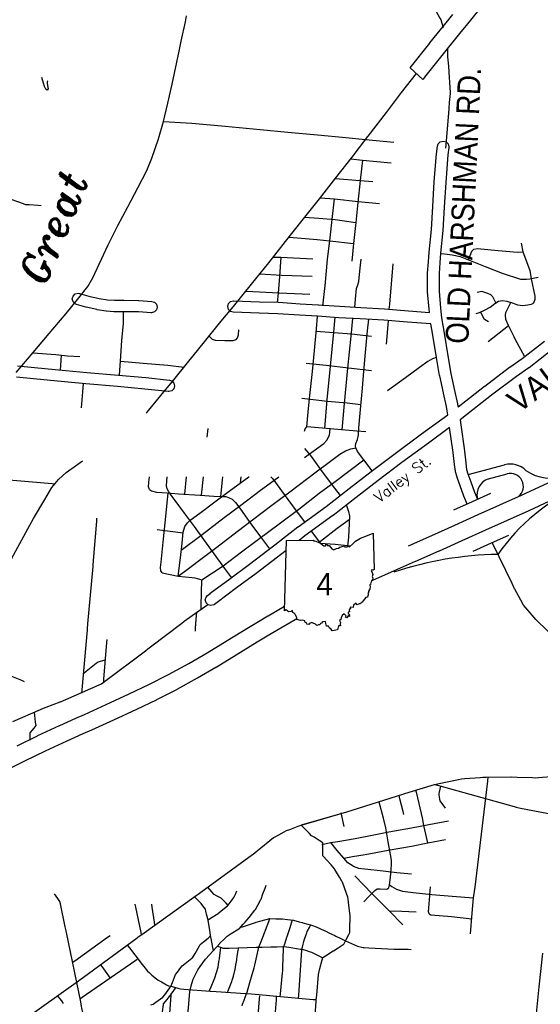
# Model space of a CAD drawing. Extents: x 1490269 to 1614827, y 653968 to 769227.
# Tile 6 of 9: x 1580762 to 1589874, y 726776 to 744014. Entities that reach past the tile are written whole.
import ezdxf
from ezdxf.enums import TextEntityAlignment as Align

# ---------------------------------------------------------------- set-up
doc = ezdxf.new("R2010")
doc.units = 0
doc.header["$MEASUREMENT"] = 0
for name, color, linetype in [('35', 7, 'Continuous'), ('36', 7, 'Continuous'), ('37', 7, 'Continuous'), ('38', 7, 'Continuous'), ('4', 7, 'Continuous'), ('41', 7, 'Continuous'), ('53', 7, 'Continuous'), ('59', 7, 'Continuous'), ('61', 7, 'Continuous'), ('62', 7, 'Continuous'), ('SHEET', 7, 'Continuous')]:
    doc.layers.add(name, color=color, linetype=linetype)
doc.styles.add('ITALICT', font='ITALICT', dxfattribs={"height": 0.2})
doc.styles.get("Standard").update_dxf_attribs({"font": 'simplex.shx'})
doc.styles.add('txt', font='TXT', dxfattribs={"height": 0.2})

msp = doc.modelspace()

# ---------------------------------------------------------------- linework, layer by layer
at = {"layer": '35', "color": 2, "linetype": 'Continuous'}
msp.add_line((1587597, 743173), (1587815, 742967), dxfattribs=at)
for points in [[(1588798, 744186), (1588578, 743915), (1588578, 743915), (1588485, 743799), (1588484, 743799), (1588484, 743799), (1588173, 743418), (1587847, 743006), (1587847, 743006), (1587847, 743005), (1587817, 742968), (1587815, 742967)], [(1583552, 743465), (1583589, 743641), (1583661, 743977), (1583684, 744080)], [(1587597, 743173), (1587938, 743605), (1587939, 743605), (1587940, 743607), (1588252, 743989), (1588252, 743989), (1588345, 744103)], [(1580699, 737840), (1580996, 738186), (1581278, 738518), (1581573, 738868), (1581797, 739144), (1581954, 739344), (1582042, 739495), (1582154, 739735), (1582308, 740070), (1582479, 740409), (1582655, 740737), (1582831, 741068), (1582989, 741375), (1583074, 741588), (1583189, 741930), (1583281, 742232), (1583355, 742551), (1583428, 742886), (1583511, 743268), (1583552, 743465)], [(1586859, 741977), (1587179, 742390), (1587442, 742737), (1587706, 743070)], [(1582977, 737125), (1582991, 737140), (1583234, 737437), (1583460, 737710), (1583701, 738007), (1583995, 738373), (1584259, 738700), (1584503, 738993), (1584821, 739384), (1585123, 739760), (1585414, 740128), (1585704, 740498), (1586010, 740880), (1586297, 741244), (1586579, 741606), (1586856, 741972), (1586859, 741977)], [(1595539, 737380), (1593072, 736788), (1592379, 736600), (1592279, 736573), (1591606, 736311), (1590757, 735922), (1589673, 735418), (1589672, 735418)], [(1580941, 735167), (1581003, 735284), (1581202, 735616), (1581327, 735824), (1581440, 735966), (1581574, 736087), (1581757, 736213), (1581862, 736288)], [(1587565, 734801), (1587978, 734986), (1587978, 734986), (1588377, 735167), (1588377, 735167), (1588377, 735167), (1588789, 735352), (1588789, 735352), (1588789, 735352), (1589547, 735690), (1590631, 736194)], [(1589672, 735418), (1589671, 735417), (1588912, 735078), (1588912, 735078), (1588500, 734893), (1588500, 734893), (1588101, 734712), (1588101, 734712), (1588100, 734712), (1587687, 734527), (1587687, 734527), (1587686, 734527), (1587316, 734364), (1587316, 734364), (1586935, 734195), (1586920, 734188)], [(1579228, 731951), (1579254, 732003), (1579450, 732369), (1579620, 732696), (1579811, 733053), (1580027, 733454), (1580223, 733843), (1580410, 734197), (1580584, 734510), (1580802, 734906), (1580941, 735167)], [(1580715, 731303), (1581074, 731479), (1581075, 731479), (1581078, 731481), (1581461, 731656), (1581461, 731656), (1581462, 731656), (1581745, 731784), (1581894, 731850), (1581894, 731850), (1582277, 732024), (1582678, 732210), (1583023, 732373), (1583368, 732549), (1583724, 732745), (1584044, 732932), (1584393, 733147), (1584394, 733148), (1584394, 733148), (1584764, 733371), (1584764, 733371), (1584764, 733371), (1584940, 733477), (1585106, 733578), (1585109, 733579), (1585109, 733579), (1585399, 733747)], [(1585614, 733524), (1585582, 733506), (1585260, 733320), (1585095, 733221), (1584920, 733115), (1584919, 733114), (1584550, 732891), (1584200, 732675), (1584197, 732673), (1584197, 732673), (1583874, 732485), (1583873, 732484), (1583870, 732483), (1583511, 732285), (1583511, 732285), (1583507, 732283), (1583157, 732105), (1583157, 732104), (1583153, 732103), (1582806, 731938), (1582806, 731938), (1582805, 731938), (1582402, 731751), (1582402, 731751), (1582401, 731750), (1582017, 731577), (1582017, 731577), (1582017, 731577), (1581868, 731510), (1581585, 731383), (1581205, 731209), (1580847, 731034), (1580847, 731034), (1580505, 730866)]]:
    msp.add_lwpolyline(points, dxfattribs=at)
at = {"layer": '35', "color": 1, "linetype": 'Continuous'}
for points in [[(1588363, 735434), (1588685, 735579), (1589007, 735723)], [(1589320, 734986), (1589016, 734850), (1588694, 734706)]]:
    msp.add_lwpolyline(points, dxfattribs=at)
at = {"layer": '36', "color": 3, "linetype": 'Continuous'}
for points in [[(1587994, 738493), (1587959, 738687), (1587549, 738717), (1587549, 738717), (1587548, 738717), (1587134, 738752), (1586720, 738779), (1586349, 738796), (1586349, 738796), (1586346, 738797), (1585976, 738823), (1585658, 738841), (1585658, 738841), (1585657, 738841), (1585279, 738867), (1584953, 738876), (1584953, 738876), (1584952, 738876), (1584499, 738893), (1584453, 738906), (1584416, 738943), (1584403, 738993), (1584416, 739043), (1584453, 739079), (1584503, 739093), (1584507, 739093), (1584959, 739076), (1585286, 739067), (1585286, 739067), (1585290, 739067), (1585670, 739040), (1585988, 739023), (1585988, 739023), (1585989, 739023), (1586360, 738996), (1586730, 738978), (1586730, 738978), (1586732, 738978), (1587147, 738952), (1587148, 738952), (1587149, 738952), (1587564, 738916), (1587933, 738890), (1587928, 738946), (1587928, 738947), (1587927, 738947), (1587901, 739248), (1587901, 739257), (1587901, 739572), (1587901, 739578), (1587914, 739775), (1587914, 739775), (1587914, 739777), (1587929, 739943), (1587929, 739943), (1587929, 739943), (1587967, 740340), (1587993, 740745), (1587993, 740745), (1588019, 741177), (1588019, 741178), (1588019, 741179), (1588059, 741665), (1588059, 741665), (1588059, 741668), (1588075, 741800), (1588088, 741838), (1588124, 741875), (1588174, 741888), (1588224, 741875), (1588261, 741838), (1588274, 741788), (1588273, 741776), (1588258, 741646), (1588219, 741164), (1588192, 740733), (1588192, 740732), (1588192, 740732), (1588166, 740326), (1588166, 740325), (1588166, 740323), (1588128, 739925), (1588128, 739925), (1588114, 739760), (1588101, 739568), (1588101, 739261), (1588127, 738964), (1588127, 738964), (1588142, 738795), (1588191, 738527), (1588191, 738526), (1588191, 738525), (1588255, 738131), (1588309, 737821), (1588374, 737522), (1588374, 737522), (1588426, 737286), (1588427, 737282), (1588427, 737280), (1588434, 737237), (1588571, 737343)], [(1581924, 738983), (1581922, 738983), (1581755, 739030), (1581733, 739040), (1581696, 739076), (1581683, 739126), (1581696, 739176), (1581733, 739213), (1581783, 739226), (1581810, 739223), (1581974, 739176), (1582152, 739134), (1582301, 739109), (1582419, 739101), (1582585, 739101), (1582587, 739101), (1582844, 739096), (1582844, 739096), (1582848, 739096), (1583075, 739083), (1583119, 739070), (1583156, 739033), (1583169, 738983), (1583156, 738933), (1583119, 738897), (1583069, 738883), (1583064, 738884), (1582839, 738897), (1582585, 738901), (1582415, 738901), (1582409, 738901), (1582282, 738910), (1582281, 738910), (1582273, 738911), (1582116, 738937), (1582113, 738938), (1582109, 738938), (1581926, 738982), (1581924, 738983)], [(1584095, 733971), (1584096, 733972), (1584097, 733973), (1584440, 734226), (1584440, 734226), (1584440, 734226), (1584782, 734479), (1585229, 734822), (1585229, 734822), (1585631, 735135), (1585634, 735136), (1585634, 735137), (1586125, 735494), (1586527, 735806), (1586527, 735806), (1586527, 735807), (1586915, 736105), (1586916, 736106), (1586916, 736106), (1587334, 736419), (1587334, 736419), (1587334, 736419), (1587797, 736763), (1587797, 736763), (1587797, 736763), (1588255, 737099), (1588244, 737164), (1588230, 737245), (1588179, 737478), (1588179, 737478), (1588178, 737479), (1588113, 737780), (1588113, 737783), (1588112, 737784), (1588058, 738098), (1588058, 738099), (1588058, 738099), (1587994, 738493)], [(1588571, 737343), (1588571, 737343), (1588571, 737343), (1588899, 737597), (1588900, 737597), (1588900, 737598), (1589336, 737928), (1589339, 737929), (1589339, 737930), (1589555, 738081), (1589945, 738384)], [(1590066, 738225), (1589676, 737921), (1589673, 737919), (1589672, 737918), (1589456, 737767), (1589021, 737438), (1589021, 737438), (1588694, 737185), (1588694, 737185), (1588470, 737011), (1588480, 736923), (1588546, 736465), (1588546, 736464), (1588546, 736463), (1588572, 736253), (1588572, 736252), (1588572, 736252), (1588584, 736142), (1588607, 736062), (1588659, 735921), (1588659, 735921), (1588659, 735921), (1588723, 735740), (1588776, 735620)], [(1580724, 737957), (1581262, 737904), (1581262, 737904), (1581567, 737873), (1581567, 737873), (1581936, 737838), (1581936, 737838), (1582494, 737791), (1582494, 737791), (1582494, 737791), (1582970, 737747), (1582970, 737747), (1582971, 737747), (1583382, 737703), (1583422, 737690), (1583458, 737653), (1583472, 737603), (1583458, 737553), (1583422, 737517), (1583372, 737503), (1583361, 737504), (1582951, 737548), (1582476, 737591), (1581919, 737639), (1581919, 737639), (1581918, 737639), (1581548, 737674), (1581547, 737674), (1581547, 737674), (1581242, 737705), (1581242, 737705)], [(1581242, 737705), (1580704, 737758)], [(1588596, 735533), (1588539, 735663), (1588538, 735665), (1588536, 735670), (1588471, 735853), (1588418, 735997), (1588418, 736000), (1588416, 736004), (1588390, 736096), (1588388, 736107), (1588387, 736112), (1588374, 736229), (1588348, 736437), (1588285, 736874), (1587916, 736602), (1587916, 736602), (1587453, 736259), (1587453, 736259), (1587037, 735946), (1586649, 735648), (1586649, 735648), (1586247, 735335), (1586245, 735334), (1586244, 735333), (1585753, 734976), (1585654, 734899)], [(1585427, 734722), (1585351, 734664), (1585351, 734663), (1585351, 734663), (1584903, 734320), (1584902, 734319), (1584902, 734319), (1584559, 734065), (1584559, 734065), (1584216, 733812), (1584171, 733777), (1584160, 733770), (1584110, 733756), (1584060, 733770), (1584023, 733806), (1584010, 733856), (1584023, 733906), (1584049, 733936), (1584095, 733971)], [(1589810, 726617), (1589853, 727079), (1589853, 727080), (1589853, 727081), (1589920, 727671)]]:
    msp.add_lwpolyline(points, dxfattribs=at)
at = {"layer": '36', "color": 140, "linetype": 'Continuous'}
for points in [[(1588751, 738870), (1588810, 738890), (1588898, 738929), (1588994, 738981), (1589077, 739043), (1589142, 739086), (1589212, 739099), (1589287, 739086), (1589356, 739060)], [(1585698, 737386), (1586147, 737338), (1586491, 737307), (1586734, 737279)]]:
    msp.add_lwpolyline(points, dxfattribs=at)
at = {"layer": '37', "color": 30, "linetype": 'Continuous'}
for p, q in [((1586812, 741914), (1587310, 741871)), ((1587238, 739035), (1587300, 739738)), ((1587230, 738940), (1587238, 739035)), ((1587184, 738331), (1587214, 738742)), ((1588959, 738383), (1589317, 738658)), ((1581489, 738141), (1581471, 737880)), ((1584044, 736703), (1584058, 736855)), ((1583165, 735091), (1583624, 735030)), ((1586384, 730129), (1586433, 729887)), ((1588650, 728007), (1588682, 728371))]:
    msp.add_line(p, q, dxfattribs=at)
for points in [[(1583281, 742232), (1583773, 742203), (1584357, 742152), (1584971, 742094), (1585454, 742044), (1585974, 742001), (1586472, 741950), (1586812, 741914)], [(1586556, 741577), (1586759, 741556), (1587263, 741508)], [(1586759, 741556), (1586722, 741199), (1586680, 740815), (1586643, 740463), (1586606, 740096), (1586575, 739786)], [(1586288, 741232), (1586717, 741199), (1586943, 741183)], [(1586020, 740893), (1586274, 740878), (1586685, 740831), (1587058, 740799)], [(1586068, 739007), (1586106, 739356), (1586150, 739816), (1586194, 740197), (1586230, 740515), (1586274, 740878)], [(1586643, 740460), (1586286, 740511), (1585997, 740532), (1585746, 740550)], [(1585476, 740207), (1585966, 740164), (1586192, 740143), (1586606, 740095)], [(1589536, 740100), (1589566, 739951), (1589631, 739783), (1589691, 739624), (1589716, 739479), (1589776, 739173), (1589776, 739113), (1589755, 739054), (1589712, 739028), (1589653, 739015), (1589563, 739003), (1589479, 739016), (1589356, 739060)], [(1588128, 739923), (1588199, 739916), (1588330, 739899), (1588470, 739868), (1588618, 739811), (1588911, 739693), (1589204, 739575), (1589527, 739471), (1589635, 739471), (1589688, 739480), (1589837, 739506)], [(1588618, 739811), (1588675, 739964), (1588710, 739999), (1588776, 740008), (1589138, 739973), (1589474, 739942), (1589566, 739951)], [(1585201, 739859), (1585335, 739854), (1585892, 739828)], [(1585335, 739854), (1585309, 739518), (1585283, 739229), (1585267, 739063)], [(1586625, 738975), (1586638, 739124), (1586659, 739308), (1586680, 739371), (1586696, 739429), (1586717, 739612), (1586738, 739822)], [(1584964, 739562), (1585346, 739544), (1585882, 739523)], [(1584724, 739264), (1585304, 739234), (1585840, 739208)], [(1589097, 739056), (1589042, 739161), (1589007, 739195), (1588955, 739222), (1588850, 739257), (1588771, 739239)], [(1589381, 738534), (1589317, 738658), (1589273, 738767), (1589265, 738842), (1589273, 738885), (1589299, 738945), (1589356, 739060)], [(1582510, 737796), (1582529, 738033), (1582551, 738395), (1582577, 738696), (1582576, 738898)], [(1588968, 738724), (1588898, 738763), (1588826, 738897)], [(1585746, 736809), (1585761, 736853), (1585787, 736888), (1585814, 737207), (1585841, 737437), (1585885, 737852), (1585920, 738224), (1585956, 738604), (1585975, 738821)], [(1586101, 736858), (1586146, 737359), (1586200, 737950), (1586258, 738545), (1586283, 738808)], [(1586587, 738781), (1586557, 738476), (1586499, 737912), (1586442, 737294), (1586399, 736833)], [(1586931, 736114), (1586788, 736306), (1586672, 736455), (1586643, 736516), (1586637, 736552), (1586646, 736596), (1586672, 736667), (1586690, 736747), (1586699, 736871), (1586725, 737189), (1586761, 737561), (1586787, 737861), (1586822, 738251), (1586849, 738569), (1586870, 738774)], [(1584077, 738475), (1584129, 738422), (1584182, 738406), (1584351, 738399), (1584497, 738399), (1584551, 738414), (1584574, 738445), (1584589, 738499), (1584597, 738583)], [(1585952, 738563), (1586261, 738537), (1586572, 738514), (1586921, 738476)], [(1589597, 738121), (1589439, 738409), (1589419, 738460), (1589381, 738534)], [(1580991, 738181), (1581396, 738151), (1581596, 738129), (1581814, 738116)], [(1582529, 738033), (1582925, 737998), (1583357, 737963), (1583640, 737931)], [(1586917, 737869), (1586515, 737916), (1586127, 737958), (1585778, 737996)], [(1588053, 738100), (1588053, 738100), (1587988, 738077), (1587907, 738031), (1587757, 737923), (1587516, 737743), (1587201, 737517)], [(1581844, 737218), (1581866, 737501), (1581878, 737645)], [(1585746, 736348), (1585917, 736472), (1586083, 736594), (1586139, 736650), (1586183, 736738), (1586194, 736849)], [(1586818, 736799), (1586664, 736811), (1586194, 736849), (1585787, 736888)], [(1583537, 734270), (1583714, 734408), (1583953, 734586), (1584213, 734780), (1584568, 735052), (1584835, 735257), (1585173, 735512), (1585489, 735751), (1585950, 736100), (1586177, 736267), (1586366, 736406), (1586466, 736467), (1586555, 736500), (1586643, 736516)], [(1585746, 736507), (1585850, 736383), (1586028, 736139), (1586233, 735862), (1586369, 735683)], [(1583947, 734208), (1584324, 734453), (1584646, 734697), (1584940, 734919), (1585301, 735185), (1585645, 735446), (1586005, 735723), (1586283, 735928), (1586788, 736306)], [(1583032, 735790), (1583015, 735834), (1583021, 735917), (1583031, 736013)], [(1583413, 735690), (1583370, 735751), (1583342, 735801), (1583331, 735856), (1583337, 735934), (1583345, 736013)], [(1583590, 734728), (1583953, 735002), (1584341, 735296), (1584635, 735512), (1584979, 735779), (1585273, 735995), (1585298, 736013)], [(1583677, 736013), (1583646, 735706)], [(1583709, 735217), (1583747, 735252), (1583914, 735374), (1584202, 735590), (1584430, 735762), (1584774, 736012), (1584776, 736013)], [(1583944, 735688), (1583978, 736013)], [(1584314, 736013), (1584278, 735669)], [(1584625, 735904), (1584636, 736013)], [(1585160, 736013), (1585190, 735973), (1585390, 735701), (1585600, 735418), (1585745, 735220)], [(1583032, 735790), (1583071, 735767), (1583154, 735745), (1583342, 735729), (1583542, 735712), (1583919, 735690), (1584158, 735673), (1584302, 735668), (1584369, 735668), (1584430, 735645), (1584480, 735618), (1584541, 735562), (1584613, 735462), (1584790, 735213), (1584996, 734935), (1585135, 734748)], [(1583254, 734331), (1583231, 734364), (1583226, 734425), (1583237, 734514), (1583270, 734869), (1583309, 735207), (1583362, 735727)], [(1584473, 734242), (1584352, 734408), (1584152, 734680), (1583986, 734913), (1583820, 735141), (1583648, 735374), (1583481, 735595), (1583413, 735690)], [(1586480, 735512), (1586483, 735507), (1586516, 735401), (1586533, 735324), (1586527, 735196), (1586516, 734957), (1586501, 734794)], [(1583537, 734270), (1583575, 734591), (1583603, 734847), (1583625, 735041), (1583653, 735141), (1583697, 735207), (1583709, 735217)], [(1585995, 734859), (1586028, 734885), (1586316, 735113), (1586530, 735262)], [(1585867, 735056), (1586022, 734852), (1586283, 734830), (1586552, 734804)], [(1587236, 728867), (1587251, 728996), (1587267, 729224), (1587267, 729302), (1587251, 729400), (1587210, 729618), (1587168, 729866), (1587132, 730037), (1587052, 730316)], [(1587904, 729602), (1587837, 729908), (1587809, 730043)], [(1586049, 729575), (1586200, 729608), (1586329, 729628), (1586635, 729680), (1586961, 729742), (1587225, 729794), (1587619, 729866), (1587925, 729923), (1588266, 729986)], [(1586599, 729193), (1586506, 729250), (1586433, 729333), (1586319, 729468), (1586208, 729609)], [(1586433, 729333), (1586588, 729364), (1586806, 729400), (1587210, 729473), (1587619, 729545), (1587904, 729602), (1588215, 729659)], [(1586599, 729193), (1586692, 729162), (1586801, 729147), (1587122, 729110), (1587360, 729084), (1587619, 729059)], [(1586941, 728701), (1586930, 728712), (1586630, 729027)], [(1586784, 728569), (1586873, 728665), (1586977, 728769), (1587018, 728800), (1587070, 728800), (1587189, 728789), (1587225, 728815), (1587236, 728867), (1587245, 728861)], [(1587245, 728861), (1587277, 728841), (1587355, 728789), (1587464, 728758), (1587650, 728732), (1587976, 728701), (1588334, 728670), (1588707, 728639)], [(1587469, 728168), (1587231, 728411), (1586941, 728701)], [(1587930, 728359), (1587919, 728396), (1587939, 728675)], [(1587939, 728675), (1587940, 728691), (1587950, 728831)], [(1588682, 728371), (1588707, 728639), (1588731, 728825)], [(1587235, 728407), (1587319, 728411), (1587702, 728396)], [(1587930, 728359), (1587956, 728344), (1588318, 728313), (1588673, 728270)]]:
    msp.add_lwpolyline(points, dxfattribs=at)
at = {"layer": '38', "color": 1, "linetype": 'Continuous'}
for points in [[(1587739, 744470), (1587777, 744441), (1587855, 744383), (1587887, 744360), (1587925, 744318), (1587990, 744247), (1588017, 744217), (1588045, 744168), (1588116, 744042), (1588131, 744017), (1588151, 743952), (1588174, 743876)], [(1588221, 741763), (1588225, 741816), (1588277, 742456), (1588277, 742460), (1588286, 742562), (1588301, 742722), (1588303, 742741), (1588297, 742829), (1588277, 743096), (1588277, 743102), (1588270, 743202), (1588258, 743362), (1588257, 743379), (1588255, 743469), (1588254, 743515)], [(1580626, 740869), (1580823, 740794), (1580862, 740780), (1580926, 740776), (1581084, 740767), (1581138, 740764)], [(1579229, 736088), (1579281, 736083), (1580332, 735980), (1580340, 735979), (1580437, 735971), (1581332, 735896), (1581384, 735891)], [(1581850, 732226), (1581854, 732279), (1581947, 733334), (1581948, 733347), (1581956, 733440), (1582045, 734442), (1582046, 734459), (1582053, 734547), (1582110, 735234), (1582114, 735287)], [(1590467, 732656), (1590411, 732740), (1590387, 732774), (1590358, 732836), (1590265, 733035), (1590263, 733039), (1590191, 733117), (1590078, 733237), (1590048, 733268), (1590000, 733315), (1589802, 733506), (1589794, 733513), (1589729, 733589), (1589586, 733756), (1589579, 733764), (1589532, 733852), (1589427, 734045), (1589423, 734052), (1589379, 734144), (1589045, 734839), (1589036, 734857)], [(1583254, 734331), (1583537, 734271), (1583782, 734250), (1583827, 734244), (1583947, 734208)], [(1583937, 733696), (1583939, 733751), (1583947, 734208)], [(1580639, 731729), (1581126, 731940), (1581148, 731949), (1581225, 731978), (1581473, 732073), (1581475, 732074), (1581570, 732115), (1582154, 732369), (1582191, 732385), (1582244, 732425), (1582965, 732967), (1583005, 732997), (1583050, 733032), (1583598, 733450), (1583638, 733481), (1583683, 733513), (1584053, 733777)], [(1583837, 733309), (1583841, 733364), (1583859, 733586), (1583863, 733642)], [(1582233, 732413), (1582237, 732466), (1582289, 733108), (1582293, 733162)], [(1581882, 732576), (1581926, 732610), (1582101, 732748), (1582134, 732774), (1582201, 732791), (1582255, 732805)], [(1579525, 731620), (1579551, 731668), (1579860, 732245), (1579868, 732260), (1579950, 732301), (1580489, 732565), (1580498, 732570), (1580589, 732532), (1580791, 732448), (1580841, 732427)], [(1580948, 731402), (1580947, 731460), (1580946, 731519), (1580946, 731526), (1581013, 731611), (1581048, 731655), (1581041, 731716), (1581027, 731831), (1581020, 731889)], [(1588022, 730626), (1588075, 730637), (1588444, 730714), (1588492, 730724), (1588551, 730728), (1588820, 730747), (1588868, 730750), (1588928, 730751), (1589359, 730756), (1589366, 730756), (1589467, 730753), (1589736, 730744), (1589784, 730742), (1589844, 730747), (1590059, 730764)], [(1588731, 728825), (1588955, 730680), (1588963, 730751)], [(1586438, 730130), (1585688, 729915), (1586486, 730145), (1587580, 730490), (1588022, 730626)], [(1588022, 730626), (1588076, 730611), (1589417, 730240), (1589450, 730230), (1589525, 730212), (1590819, 729964)], [(1588217, 730208), (1588189, 730245), (1588133, 730318), (1588119, 730337), (1588109, 730405), (1588103, 730451), (1588101, 730467), (1588119, 730541), (1588133, 730595)], [(1587485, 730100), (1587471, 730154), (1587418, 730372), (1587403, 730434)], [(1587809, 730043), (1587713, 730466), (1587697, 730517)], [(1580799, 726478), (1581790, 727186), (1581796, 727190), (1581876, 727249), (1582816, 727938), (1582838, 727955), (1582902, 728000), (1583849, 728680), (1583885, 728706), (1583934, 728742), (1584834, 729396), (1584846, 729405), (1584917, 729462), (1585206, 729694), (1585209, 729696), (1585299, 729745), (1585392, 729796), (1585433, 729818), (1585489, 729839), (1585637, 729896), (1585688, 729915)], [(1585916, 726315), (1585951, 726833), (1585953, 726854), (1585960, 726937), (1585991, 727300), (1585991, 727300), (1586016, 727400), (1586054, 727552), (1586065, 727595), (1586115, 727627), (1586246, 727711), (1586252, 727714), (1586334, 727766), (1586422, 727822), (1586436, 727830), (1586476, 727908), (1586524, 728001), (1586540, 728033), (1586542, 728101), (1586546, 728309), (1586546, 728330), (1586536, 728412), (1586510, 728618), (1586506, 728652), (1586482, 728718), (1586411, 728913), (1586408, 728921), (1586358, 729003), (1586278, 729136), (1586270, 729150), (1586211, 729215), (1586072, 729370), (1586069, 729373), (1586068, 729473), (1586067, 729577), (1586067, 729604), (1586002, 729645), (1585914, 729701), (1585871, 729728), (1585834, 729766), (1585725, 729877), (1585688, 729915)], [(1583639, 725825), (1583742, 726994), (1583745, 727023), (1583764, 727098), (1583790, 727201), (1583791, 727204), (1583837, 727297), (1583861, 727345), (1583877, 727379), (1583918, 727435), (1584011, 727564), (1584013, 727567), (1584083, 727644), (1584262, 727842), (1584264, 727844), (1584339, 727915), (1584378, 727951), (1584395, 727967), (1584465, 728013), (1584599, 728100), (1584607, 728106), (1584672, 728177), (1584708, 728216), (1584739, 728250), (1584778, 728297), (1584878, 728422), (1584890, 728437), (1584931, 728514), (1584981, 728608), (1584986, 728618), (1585019, 728708), (1585056, 728808), (1585074, 728859)], [(1582092, 725555), (1582082, 725606), (1581851, 726717), (1581846, 726740), (1581830, 726818), (1581581, 728031), (1581575, 728061), (1581560, 728131), (1581475, 728535), (1581467, 728573), (1581431, 728626), (1581402, 728669), (1581372, 728712)], [(1584413, 728505), (1584375, 728544), (1584299, 728623), (1584286, 728636), (1584205, 728676), (1584164, 728696), (1584123, 728744), (1584087, 728785), (1584052, 728826)], [(1584058, 728256), (1584102, 728284), (1584235, 728368), (1584246, 728375), (1584317, 728433), (1584398, 728499), (1584411, 728509), (1584463, 728581), (1584493, 728624), (1584511, 728648), (1584542, 728716), (1584563, 728764)], [(1582896, 727987), (1582886, 728036), (1582793, 728478), (1582782, 728527)], [(1583129, 728162), (1583121, 728214), (1583083, 728477), (1583075, 728529)], [(1584153, 727718), (1584143, 727771), (1584112, 727930), (1584102, 727981), (1584093, 728036), (1584059, 728249), (1584056, 728270), (1584034, 728354), (1584020, 728406), (1584011, 728439), (1583968, 728498), (1583936, 728542), (1583921, 728561), (1583860, 728619), (1583821, 728656)], [(1584645, 728128), (1584694, 728144), (1584891, 728209), (1584900, 728212), (1584991, 728237), (1585140, 728278), (1585141, 728278), (1585244, 728274), (1585347, 728271), (1585361, 728270), (1585450, 728260), (1585553, 728248), (1585554, 728248), (1585653, 728222), (1585703, 728208), (1585720, 728204), (1585803, 728181), (1585853, 728167), (1585885, 728158), (1585949, 728130), (1586092, 728069), (1586109, 728061), (1586185, 728024), (1586278, 727978), (1586296, 727969), (1586371, 727932), (1586417, 727909), (1586464, 727887)], [(1584654, 726749), (1584661, 726780), (1584688, 726850), (1584727, 726950), (1584741, 726989), (1584760, 727052), (1584791, 727155), (1584804, 727198), (1584821, 727257), (1584865, 727412), (1584878, 727459), (1584891, 727516), (1584950, 727777), (1584950, 727778), (1584988, 727878), (1585122, 728228), (1585141, 728278)], [(1585323, 726905), (1585328, 726957), (1585364, 727325), (1585367, 727362), (1585369, 727431), (1585380, 727748), (1585381, 727772), (1585406, 727850), (1585437, 727950), (1585441, 727963), (1585471, 728051), (1585488, 728101), (1585493, 728118), (1585520, 728201), (1585536, 728252)], [(1585642, 726885), (1585645, 726937), (1585700, 727724), (1585700, 727732), (1585724, 727826), (1585737, 727877), (1585746, 727915), (1585768, 727978), (1585785, 728027), (1585794, 728053), (1585834, 728120), (1585860, 728166)], [(1581681, 727507), (1581725, 727539), (1582299, 727951), (1582343, 727983)], [(1582650, 727806), (1582681, 727765), (1582868, 727518), (1582898, 727477), (1582933, 727437), (1583000, 727359), (1583025, 727330), (1583075, 727288), (1583155, 727222), (1583183, 727198), (1583241, 727167), (1583333, 727118), (1583364, 727101), (1583430, 727085), (1583530, 727059), (1583576, 727047), (1583632, 727043), (1584095, 727006), (1584104, 727005), (1584199, 726999), (1584714, 726966), (1584727, 726965), (1584817, 726957), (1585899, 726863), (1585951, 726858)], [(1583057, 726767), (1583097, 726780), (1583146, 726815), (1583229, 726873), (1583265, 726899), (1583300, 726944), (1583392, 727066), (1583410, 727089), (1583436, 727157), (1583472, 727251), (1583490, 727298), (1583521, 727339), (1583583, 727420), (1583604, 727447), (1583657, 727488), (1583777, 727582), (1583789, 727591), (1583833, 727667), (1583909, 727798), (1583923, 727822), (1583980, 727870), (1584058, 727934), (1584098, 727967)], [(1586464, 727887), (1586675, 727794), (1586772, 727773), (1586793, 727768), (1586870, 727765), (1587314, 727744), (1587361, 727742), (1587413, 727741), (1587562, 727739), (1587611, 727738)], [(1584080, 727009), (1584099, 727055), (1584177, 727237), (1584178, 727238), (1584208, 727331), (1584238, 727426), (1584238, 727427), (1584250, 727524), (1584257, 727573), (1584258, 727585), (1584268, 727672), (1584274, 727721), (1584280, 727770)], [(1584226, 727796), (1584275, 727778), (1584324, 727760), (1584328, 727758), (1584428, 727761), (1584898, 727776), (1584908, 727776), (1585003, 727778), (1585160, 727780), (1585171, 727780), (1585264, 727783), (1585369, 727786), (1585389, 727786), (1585472, 727774), (1585679, 727744), (1585704, 727740), (1585780, 727716), (1585830, 727700), (1585869, 727688), (1585926, 727660), (1586020, 727614), (1586067, 727591)], [(1584401, 726985), (1584418, 727032), (1584472, 727174), (1584481, 727196), (1584502, 727270), (1584529, 727368), (1584533, 727383), (1584547, 727467), (1584555, 727517), (1584563, 727563), (1584571, 727616), (1584587, 727716), (1584595, 727766)], [(1581814, 726873), (1581856, 726901), (1582778, 727538), (1582820, 727567)], [(1582347, 727240), (1582324, 727272), (1582206, 727435), (1582183, 727467)], [(1583217, 726330), (1583225, 726386), (1583276, 726773), (1583278, 726786), (1583342, 726862), (1583378, 726904), (1583414, 726947)], [(1583330, 725794), (1583333, 725846), (1583412, 726928), (1583414, 726955), (1583458, 727017), (1583488, 727059)], [(1581531, 726792), (1581497, 726836), (1581464, 726879), (1581431, 726923)], [(1584864, 725658), (1584868, 725708), (1584958, 726874), (1584962, 726925)], [(1585155, 725609), (1585159, 725661), (1585255, 726857), (1585259, 726909)]]:
    msp.add_lwpolyline(points, dxfattribs=at)
at = {"layer": '4', "color": 7, "linetype": 'Continuous'}
for p, q in [((1588610, 736054), (1589248, 736222)), ((1588967, 735977), (1589291, 736062))]:
    msp.add_line(p, q, dxfattribs=at)
for centre, radius, start, end in [((1589346, 735836), 398, 46.1162, 104.2289), ((1590038, 736698), 709, 234.1296, 293.3261), ((1589064, 735694), 299, 109.0716, 193.0786), ((1589350, 735843), 227, 308.769, 105.0741), ((1591907, 732748), 3366, 113.012, 145.5522), ((1589222, 728684), 5969, 90.8751, 108.6515)]:
    msp.add_arc(centre, radius, start, end, dxfattribs=at)
at = {"layer": '53', "color": 140, "linetype": 'Continuous'}
msp.add_lwpolyline([(1581257, 742939), (1581241, 742930), (1581241, 742899), (1581255, 742835), (1581259, 742801), (1581242, 742779), (1581218, 742796), (1581197, 742844), (1581178, 742905), (1581150, 743000)], dxfattribs=at)
at = {"layer": '61', "color": 7, "linetype": 'Continuous'}
for p, q in [((1585397, 733665), (1585431, 734896)), ((1585431, 734896), (1585909, 734904)), ((1585431, 734896), (1585431, 734896)), ((1585909, 734904), (1585902, 734889)), ((1585902, 734889), (1585947, 734886)), ((1585947, 734886), (1585995, 734859)), ((1586586, 734833), (1586641, 734886)), ((1586641, 734886), (1586726, 734936)), ((1586726, 734936), (1586852, 734983)), ((1586852, 734983), (1586951, 735025)), ((1586951, 735025), (1586966, 734386)), ((1585995, 734859), (1586035, 734843)), ((1586035, 734843), (1586085, 734804)), ((1586085, 734804), (1586114, 734804)), ((1586114, 734804), (1586127, 734836)), ((1586127, 734836), (1586149, 734811)), ((1586149, 734811), (1586176, 734807)), ((1586176, 734807), (1586223, 734748)), ((1586223, 734748), (1586261, 734735)), ((1586261, 734735), (1586307, 734755)), ((1586307, 734755), (1586342, 734759)), ((1586342, 734759), (1586367, 734779)), ((1586367, 734779), (1586432, 734796)), ((1586432, 734796), (1586451, 734786)), ((1586451, 734786), (1586485, 734788)), ((1586485, 734788), (1586503, 734795)), ((1586503, 734795), (1586533, 734788)), ((1586533, 734788), (1586586, 734833)), ((1586928, 734382), (1586913, 734364)), ((1586913, 734364), (1586932, 734334)), ((1586951, 734377), (1586928, 734382)), ((1586966, 734386), (1586951, 734377)), ((1586921, 734191), (1586916, 734168)), ((1586935, 734215), (1586921, 734191)), ((1586932, 734334), (1586941, 734302)), ((1586941, 734302), (1586933, 734267)), ((1586933, 734267), (1586941, 734239)), ((1586941, 734239), (1586935, 734215)), ((1586877, 734018), (1586865, 734006)), ((1586865, 734006), (1586867, 733985)), ((1586891, 734039), (1586872, 734034)), ((1586872, 734034), (1586877, 734018)), ((1586895, 734080), (1586889, 734058)), ((1586889, 734058), (1586891, 734039)), ((1586905, 734130), (1586893, 734120)), ((1586893, 734120), (1586895, 734080)), ((1586916, 734168), (1586904, 734144)), ((1586904, 734144), (1586905, 734130)), ((1586775, 733837), (1586757, 733815)), ((1586823, 733897), (1586775, 733837)), ((1586847, 733903), (1586823, 733897)), ((1586856, 733936), (1586847, 733903)), ((1586867, 733985), (1586854, 733971)), ((1586854, 733971), (1586867, 733944)), ((1586867, 733944), (1586856, 733936)), ((1585428, 733683), (1585397, 733665)), ((1585452, 733661), (1585428, 733683)), ((1585469, 733647), (1585452, 733661)), ((1585522, 733667), (1585511, 733653)), ((1585535, 733668), (1585522, 733667)), ((1585542, 733635), (1585535, 733668)), ((1586539, 733702), (1586528, 733682)), ((1586528, 733682), (1586534, 733648)), ((1586550, 733707), (1586539, 733702)), ((1586599, 733726), (1586548, 733727)), ((1586548, 733727), (1586550, 733707)), ((1586604, 733764), (1586599, 733726)), ((1586645, 733797), (1586604, 733764)), ((1586668, 733770), (1586645, 733797)), ((1586704, 733786), (1586668, 733770)), ((1586728, 733786), (1586704, 733786)), ((1586738, 733809), (1586728, 733786)), ((1586757, 733815), (1586738, 733809)), ((1585511, 733653), (1585469, 733647)), ((1585580, 733614), (1585542, 733635)), ((1585591, 733587), (1585580, 733614)), ((1585612, 733548), (1585591, 733587)), ((1585615, 733515), (1585612, 733548)), ((1585676, 733496), (1585615, 733515)), ((1585710, 733501), (1585676, 733496)), ((1585754, 733488), (1585710, 733501)), ((1585759, 733463), (1585754, 733488)), ((1586385, 733515), (1586360, 733498)), ((1586360, 733498), (1586376, 733458)), ((1586386, 733543), (1586385, 733515)), ((1586404, 733585), (1586386, 733543)), ((1586438, 733612), (1586404, 733585)), ((1586474, 733579), (1586438, 733612)), ((1586467, 733551), (1586474, 733579)), ((1586489, 733544), (1586467, 733551)), ((1586510, 733576), (1586489, 733544)), ((1586534, 733648), (1586510, 733639)), ((1586510, 733639), (1586513, 733619)), ((1586535, 733568), (1586510, 733576)), ((1586513, 733619), (1586529, 733607)), ((1586529, 733607), (1586535, 733568)), ((1585780, 733456), (1585759, 733463)), ((1585788, 733433), (1585780, 733456)), ((1585823, 733424), (1585788, 733433)), ((1585832, 733445), (1585823, 733424)), ((1585875, 733462), (1585832, 733445)), ((1585896, 733451), (1585875, 733462)), ((1585942, 733429), (1585896, 733451)), ((1585961, 733407), (1585942, 733429)), ((1585989, 733418), (1585961, 733407)), ((1586015, 733420), (1585989, 733418)), ((1586026, 733442), (1586015, 733420)), ((1586046, 733448), (1586026, 733442)), ((1586061, 733470), (1586046, 733448)), ((1586115, 733479), (1586061, 733470)), ((1586119, 733443), (1586115, 733479)), ((1586129, 733398), (1586119, 733443)), ((1586168, 733394), (1586129, 733398)), ((1586186, 733362), (1586168, 733394)), ((1586214, 733345), (1586186, 733362)), ((1586228, 733313), (1586214, 733345)), ((1586266, 733321), (1586228, 733313)), ((1586322, 733334), (1586266, 733321)), ((1586342, 733405), (1586322, 733334)), ((1586374, 733404), (1586342, 733405)), ((1586376, 733458), (1586373, 733430)), ((1586373, 733430), (1586374, 733404))]:
    msp.add_line(p, q, dxfattribs=at)
at = {"layer": '62', "color": 7, "linetype": 'Continuous'}
for p, q in [((1585397, 733665), (1585431, 734896)), ((1585431, 734896), (1585909, 734904)), ((1585909, 734904), (1585902, 734889)), ((1585902, 734889), (1585947, 734886)), ((1585947, 734886), (1585995, 734859)), ((1586586, 734833), (1586641, 734886)), ((1586641, 734886), (1586726, 734936)), ((1586726, 734936), (1586852, 734983)), ((1586852, 734983), (1586951, 735025)), ((1586951, 735025), (1586966, 734386)), ((1585995, 734859), (1586035, 734843)), ((1586035, 734843), (1586085, 734804)), ((1586085, 734804), (1586114, 734804)), ((1586114, 734804), (1586127, 734836)), ((1586127, 734836), (1586149, 734811)), ((1586149, 734811), (1586176, 734807)), ((1586176, 734807), (1586223, 734748)), ((1586223, 734748), (1586261, 734735)), ((1586261, 734735), (1586307, 734755)), ((1586307, 734755), (1586342, 734759)), ((1586342, 734759), (1586367, 734779)), ((1586367, 734779), (1586432, 734796)), ((1586432, 734796), (1586451, 734786)), ((1586451, 734786), (1586485, 734788)), ((1586485, 734788), (1586503, 734795)), ((1586503, 734795), (1586533, 734788)), ((1586533, 734788), (1586586, 734833)), ((1586928, 734382), (1586913, 734364)), ((1586913, 734364), (1586932, 734334)), ((1586951, 734377), (1586928, 734382)), ((1586966, 734386), (1586951, 734377)), ((1586921, 734191), (1586916, 734168)), ((1586935, 734215), (1586921, 734191)), ((1586932, 734334), (1586941, 734302)), ((1586941, 734302), (1586933, 734267)), ((1586933, 734267), (1586941, 734239)), ((1586941, 734239), (1586935, 734215)), ((1586877, 734018), (1586865, 734006)), ((1586865, 734006), (1586867, 733985)), ((1586891, 734039), (1586872, 734034)), ((1586872, 734034), (1586877, 734018)), ((1586895, 734080), (1586889, 734058)), ((1586889, 734058), (1586891, 734039)), ((1586905, 734130), (1586893, 734120)), ((1586893, 734120), (1586895, 734080)), ((1586916, 734168), (1586904, 734144)), ((1586904, 734144), (1586905, 734130)), ((1586775, 733837), (1586757, 733815)), ((1586823, 733897), (1586775, 733837)), ((1586847, 733903), (1586823, 733897)), ((1586856, 733936), (1586847, 733903)), ((1586867, 733985), (1586854, 733971)), ((1586854, 733971), (1586867, 733944)), ((1586867, 733944), (1586856, 733936)), ((1585428, 733683), (1585397, 733665)), ((1585452, 733661), (1585428, 733683)), ((1585469, 733647), (1585452, 733661)), ((1585522, 733667), (1585511, 733653)), ((1585535, 733668), (1585522, 733667)), ((1585542, 733635), (1585535, 733668)), ((1586539, 733702), (1586528, 733682)), ((1586528, 733682), (1586534, 733648)), ((1586550, 733707), (1586539, 733702)), ((1586599, 733726), (1586548, 733727)), ((1586548, 733727), (1586550, 733707)), ((1586604, 733764), (1586599, 733726)), ((1586645, 733797), (1586604, 733764)), ((1586668, 733770), (1586645, 733797)), ((1586704, 733786), (1586668, 733770)), ((1586728, 733786), (1586704, 733786)), ((1586738, 733809), (1586728, 733786)), ((1586757, 733815), (1586738, 733809)), ((1585511, 733653), (1585469, 733647)), ((1585580, 733614), (1585542, 733635)), ((1585591, 733587), (1585580, 733614)), ((1585612, 733548), (1585591, 733587)), ((1585615, 733515), (1585612, 733548)), ((1585676, 733496), (1585615, 733515)), ((1585710, 733501), (1585676, 733496)), ((1585754, 733488), (1585710, 733501)), ((1585759, 733463), (1585754, 733488)), ((1586385, 733515), (1586360, 733498)), ((1586360, 733498), (1586376, 733458)), ((1586386, 733543), (1586385, 733515)), ((1586404, 733585), (1586386, 733543)), ((1586438, 733612), (1586404, 733585)), ((1586474, 733579), (1586438, 733612)), ((1586467, 733551), (1586474, 733579)), ((1586489, 733544), (1586467, 733551)), ((1586510, 733576), (1586489, 733544)), ((1586534, 733648), (1586510, 733639)), ((1586510, 733639), (1586513, 733619)), ((1586535, 733568), (1586510, 733576)), ((1586513, 733619), (1586529, 733607)), ((1586529, 733607), (1586535, 733568)), ((1585780, 733456), (1585759, 733463)), ((1585788, 733433), (1585780, 733456)), ((1585823, 733424), (1585788, 733433)), ((1585832, 733445), (1585823, 733424)), ((1585875, 733462), (1585832, 733445)), ((1585896, 733451), (1585875, 733462)), ((1585942, 733429), (1585896, 733451)), ((1585961, 733407), (1585942, 733429)), ((1585989, 733418), (1585961, 733407)), ((1586015, 733420), (1585989, 733418)), ((1586026, 733442), (1586015, 733420)), ((1586046, 733448), (1586026, 733442)), ((1586061, 733470), (1586046, 733448)), ((1586115, 733479), (1586061, 733470)), ((1586119, 733443), (1586115, 733479)), ((1586129, 733398), (1586119, 733443)), ((1586168, 733394), (1586129, 733398)), ((1586186, 733362), (1586168, 733394)), ((1586214, 733345), (1586186, 733362)), ((1586228, 733313), (1586214, 733345)), ((1586266, 733321), (1586228, 733313)), ((1586322, 733334), (1586266, 733321)), ((1586342, 733405), (1586322, 733334)), ((1586374, 733404), (1586342, 733405)), ((1586376, 733458), (1586373, 733430)), ((1586373, 733430), (1586374, 733404))]:
    msp.add_line(p, q, dxfattribs=at)

# ---------------------------------------------------------------- texts
at = {"layer": '41', "color": 140, "linetype": 'Continuous', "style": 'txt', "width": 0.9}
msp.add_text('OLD HARSHMAN RD.', height=400, rotation=87.3083, dxfattribs=at).set_placement((1588612, 738334))
at = {"layer": '41', "color": 140, "linetype": 'Continuous', "style": 'txt'}
msp.add_text('VALLEY', height=400, rotation=36.8699, dxfattribs=at).set_placement((1589490, 737113))
at = {"layer": '59', "color": 7, "linetype": 'Continuous', "style": 'ITALICT'}
msp.add_text('Great', height=500, rotation=67.6538, dxfattribs=at).set_placement((1581121, 740461), align=Align.TOP_CENTER)
at = {"layer": '62', "color": 7, "linetype": 'Continuous', "style": 'txt'}
msp.add_attdef('4', text='725', height=388.1, dxfattribs=at).set_placement((1586098, 734133), align=Align.MIDDLE)
at = {"layer": 'SHEET'}
msp.add_text('Valley St.', height=187.5, rotation=37.2826, dxfattribs=at).set_placement((1587462, 735976), align=Align.MIDDLE_CENTER)

doc.saveas('drawing.dxf')
